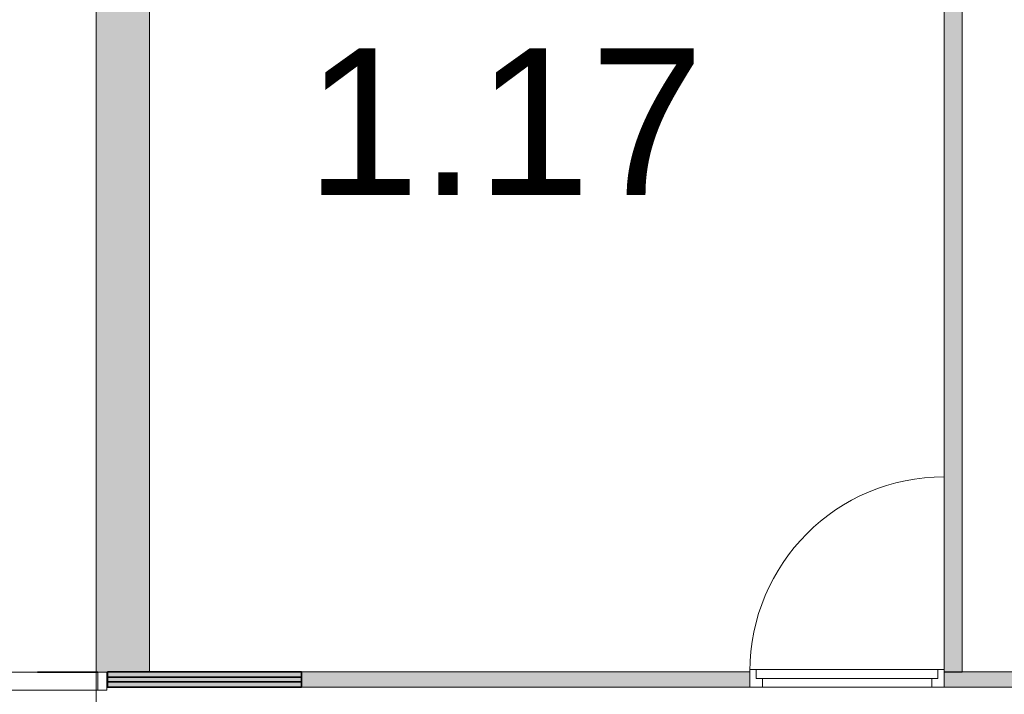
# Model space of a CAD drawing. Header units: inches. Extents: x 15 to 546804, y -66 to 267312.
# Tile 138 of 256: x 455753 to 461257, y 53005 to 56776. Entities that reach past the tile are written whole.
import ezdxf

# ---------------------------------------------------------------- set-up
doc = ezdxf.new("R2010")
doc.units = ezdxf.units.IN
doc.header["$MEASUREMENT"] = 0
doc.layers.add('Binnenwanden', color=2, linetype='Continuous')
doc.styles.add('style1', font='arial.ttf', dxfattribs={"height": 250})

msp = doc.modelspace()

# ---------------------------------------------------------------- hatches: boundary and pattern name
at = {"lineweight": 20}
h = msp.add_hatch(color=7, dxfattribs=at)
h.dxf.hatch_style = 1
h.paths.add_polyline_path([(456180.9, 53130.3), (456478.6, 53130.3), (456478.6, 60120.3), (456180.9, 60120.3)])
h = msp.add_hatch(color=7, dxfattribs=at)
h.dxf.hatch_style = 1
h.paths.add_polyline_path([(460920.3, 53129.2), (461021.6, 53129.2), (461021.6, 60120.3), (460920.3, 60120.3)])
h = msp.add_hatch(color=7, dxfattribs=at)
h.dxf.hatch_style = 1
h.paths.add_polyline_path([(456242, 53043.8), (459835.2, 53043.8), (459835.2, 53130.3), (456242, 53130.3)])
h = msp.add_hatch(color=7, dxfattribs=at)
h.dxf.hatch_style = 1
h.paths.add_polyline_path([(460921.6, 53043.8), (462182.2, 53043.8), (462182.2, 53130.3), (460921.6, 53130.3)])

# ---------------------------------------------------------------- linework, layer by layer
at = {"color": 7, "lineweight": 20}
for p, q in [((460920.3, 60120.3, 2680), (460920.3, 53129.2, 2680)), ((460921.6, 60120.3, -2380), (460921.6, 53137.8, -2380)), ((460921.6, 60120.3, 820), (460921.6, 53137.8, 820)), ((461021.6, 53128.9, -2380), (461021.6, 60120.3, -2380)), ((461021.6, 53128.9, 820), (461021.6, 60120.3, 820)), ((461021.6, 53129.2, 2680), (461021.6, 60120.3, 2680)), ((456478.6, 59247.8), (456478.6, 53130.3)), ((456179.6, 42627.2, 3000), (456181.6, 59047.2, 3000)), ((456181.6, 59047.2, 3800), (456179.6, 42627.2, 3800)), ((460921.6, 54220.8, 2680), (460921.6, 53144.4, 2680)), ((456240.4, 53128.7, 3800), (454488.7, 53128.7, 3800)), ((456240.4, 53128.7, 300), (454488.7, 53128.7, 300)), ((456240.4, 53128.7, 4000), (454488.7, 53128.7, 4000)), ((454538.7, 53128.7, 3750), (456190.4, 53128.7, 3750)), ((456190.4, 53128.7, 350), (454538.7, 53128.7, 350)), ((456190.4, 53128.7, 3750), (456190.4, 53128.7, 350)), ((456190.4, 53028.7, 3750), (456190.4, 53128.7, 3750)), ((456190.4, 53028.7, 350), (456190.4, 53128.7, 350)), ((456240.4, 53128.7, 300), (456240.4, 53128.7, 3800)), ((456240.4, 53028.7, 300), (456240.4, 53128.7, 300)), ((456240.4, 53128.7, 3800), (456240.4, 53128.7, 4000)), ((456240.4, 53028.7, 3800), (456240.4, 53128.7, 3800)), ((456240.4, 53028.7, 4000), (456240.4, 53128.7, 4000)), ((459835.2, 53130.3, 2680), (456243.3, 53130.3, 2680)), ((456243.3, 53130.3, 2680), (456243.3, 53043.8, 2680)), ((459870.2, 53143.8, 5310), (459835.2, 53143.8, 5310)), ((459835.2, 53143.8, 5310), (459835.2, 53143.8, 5380)), ((459835.2, 53143.8, 5380), (460921.6, 53143.8, 5380)), ((459835.2, 53043.8, 5310), (459835.2, 53143.8, 5310)), ((459835.2, 53043.8, 5380), (459835.2, 53143.8, 5380)), ((459870.2, 53093.8, 5310), (459870.2, 53143.8, 5310)), ((459870.2, 53143.8, 5310), (459870.2, 53143.8, 5345)), ((459870.2, 53143.8, 5345), (460886.6, 53143.8, 5345)), ((459870.2, 53093.8, 5345), (459870.2, 53143.8, 5345)), ((460921.6, 53143.8, 5310), (460886.6, 53143.8, 5310)), ((460886.6, 53093.8, 5310), (460886.6, 53143.8, 5310)), ((460886.6, 53143.8, 5345), (460886.6, 53143.8, 5310)), ((460886.6, 53093.8, 5345), (460886.6, 53143.8, 5345)), ((460920.3, 53129.2, 2680), (461021.6, 53129.2, 2680)), ((460921.6, 53143.8, 5380), (460921.6, 53143.8, 5310)), ((460921.6, 53043.8, 5310), (460921.6, 53143.8, 5310)), ((460921.6, 53043.8, 5380), (460921.6, 53143.8, 5380)), ((462182.2, 53130.3, 2680), (460921.6, 53130.3, 2680)), ((459870.2, 53093.8, 5310), (459870.2, 53093.8, 5345)), ((459905.2, 53093.8, 5310), (459870.2, 53093.8, 5310)), ((459905.2, 53093.8, 5345), (459870.2, 53093.8, 5345)), ((459905.2, 53043.8, 5310), (459905.2, 53093.8, 5310)), ((459905.2, 53093.8, 5310), (460851.6, 53093.8, 5310)), ((459905.2, 53093.8, 5345), (460851.6, 53093.8, 5345)), ((459905.2, 53093.8, 5310), (459905.2, 53093.8, 5345)), ((460851.6, 53043.8, 5310), (460851.6, 53093.8, 5310)), ((460851.6, 53093.8, 5310), (460886.6, 53093.8, 5310)), ((460851.6, 53093.8, 5345), (460886.6, 53093.8, 5345)), ((460851.6, 53093.8, 5310), (460851.6, 53093.8, 5345)), ((460886.6, 53093.8, 5345), (460886.6, 53093.8, 5310)), ((456240.4, 53028.7, 300), (454488.7, 53028.7, 300)), ((456239.8, 53028.7, 4000), (454488.7, 53028.7, 4000)), ((456190.4, 53028.7, 350), (454538.7, 53028.7, 350)), ((454538.7, 53028.7, 3750), (456190.4, 53028.7, 3750)), ((456190.4, 53028.7, 3750), (456190.4, 53028.7, 350)), ((456240.4, 53028.7, 4000), (456239.8, 53028.7, 4000)), ((456240.4, 53028.7, 300), (456240.4, 53028.7, 3800)), ((456240.4, 53028.7, 3800), (456240.4, 53028.7, 4000)), ((456243.3, 53043.8, 2680), (463430.8, 53043.8, 2680)), ((459905.2, 53043.8, 5310), (459835.2, 53043.8, 5310)), ((459835.2, 53043.8, 5310), (459835.2, 53043.8, 5380)), ((459835.2, 53043.8, 5380), (460921.6, 53043.8, 5380)), ((459905.2, 53043.8, 5310), (460851.6, 53043.8, 5310)), ((460921.6, 53043.8, 5310), (460851.6, 53043.8, 5310)), ((460921.6, 53043.8, 5380), (460921.6, 53043.8, 5310))]:
    msp.add_line(p, q, dxfattribs=at)
at = {"color": 7}
for p, q in [((455851.9, 53128.7, 350), (455851.9, 53128.7, 3750)), ((456190.4, 53128.7, 350), (455851.9, 53128.7, 350)), ((455851.9, 53128.7, 3750), (456190.4, 53128.7, 3750)), ((456190.4, 53128.7, 3750), (456190.4, 53128.7, 350)), ((456243.3, 53045.3, 2930), (456243.3, 53130.3, 2930)), ((456243.3, 53130.3, 2930), (457328.1, 53130.3, 2930)), ((456243.3, 53045.3, 3000), (456243.3, 53130.3, 3000)), ((456243.3, 53130.3, 3000), (457328.1, 53130.3, 3000)), ((456243.3, 53130.3, 3000), (456243.3, 53130.3, 2930)), ((456243.3, 53045.3, 2680), (456243.3, 53130.3, 2680)), ((456243.3, 53130.3, 2680), (457328.1, 53130.3, 2680)), ((456243.3, 53045.3, 2700), (456243.3, 53130.3, 2700)), ((456243.3, 53130.3, 2700), (457328.1, 53130.3, 2700)), ((456243.3, 53130.3, 2700), (456243.3, 53130.3, 2680)), ((456243.3, 53130.3, 2680), (457328.1, 53130.3, 2680)), ((456243.3, 53045.3, 2680), (456243.3, 53130.3, 2680)), ((456243.3, 53130.3, 300), (456243.3, 53130.3, 2680)), ((456243.3, 53045.3, 300), (456243.3, 53130.3, 300)), ((456243.3, 53130.3, 300), (457328.1, 53130.3, 300)), ((457328.1, 53130.3, 2930), (457328.1, 53045.3, 2930)), ((457328.1, 53130.3, 3000), (457328.1, 53045.3, 3000)), ((457328.1, 53130.3, 3000), (457328.1, 53130.3, 2930)), ((457328.1, 53130.3, 2680), (457328.1, 53045.3, 2680)), ((457328.1, 53130.3, 2700), (457328.1, 53045.3, 2700)), ((457328.1, 53130.3, 2700), (457328.1, 53130.3, 2680)), ((457328.1, 53130.3, 2680), (457328.1, 53045.3, 2680)), ((457328.1, 53130.3, 300), (457328.1, 53130.3, 2680)), ((457328.1, 53130.3, 300), (457328.1, 53045.3, 300)), ((456243.3, 53075.3, 2930), (456243.3, 53100.3, 2930)), ((456243.3, 53100.3, 2930), (457328.1, 53100.3, 2930)), ((456243.3, 53075.3, 2700), (456243.3, 53100.3, 2700)), ((456243.3, 53100.3, 2700), (457328.1, 53100.3, 2700)), ((456243.3, 53100.3, 2700), (456243.3, 53100.3, 2930)), ((457328.1, 53075.3, 2930), (456243.3, 53075.3, 2930)), ((457328.1, 53075.3, 2700), (456243.3, 53075.3, 2700)), ((456243.3, 53075.3, 2700), (456243.3, 53075.3, 2930)), ((457328.1, 53100.3, 2930), (457328.1, 53075.3, 2930)), ((457328.1, 53100.3, 2700), (457328.1, 53075.3, 2700)), ((457328.1, 53100.3, 2700), (457328.1, 53100.3, 2930)), ((457328.1, 53075.3, 2700), (457328.1, 53075.3, 2930)), ((457328.1, 53045.3, 2930), (456243.3, 53045.3, 2930)), ((457328.1, 53045.3, 3000), (456243.3, 53045.3, 3000)), ((456243.3, 53045.3, 3000), (456243.3, 53045.3, 2930)), ((457328.1, 53045.3, 2680), (456243.3, 53045.3, 2680)), ((457328.1, 53045.3, 2700), (456243.3, 53045.3, 2700)), ((456243.3, 53045.3, 2700), (456243.3, 53045.3, 2680)), ((457328.1, 53045.3, 2680), (456243.3, 53045.3, 2680)), ((456243.3, 53045.3, 300), (456243.3, 53045.3, 2680)), ((457328.1, 53045.3, 300), (456243.3, 53045.3, 300)), ((457328.1, 53045.3, 3000), (457328.1, 53045.3, 2930)), ((457328.1, 53045.3, 2700), (457328.1, 53045.3, 2680)), ((457328.1, 53045.3, 300), (457328.1, 53045.3, 2680))]:
    msp.add_line(p, q, dxfattribs=at)
at = {"color": 7, "lineweight": 20, "extrusion": (0, 0, -1)}
msp.add_ellipse((460921.6, 53133.8, 2680), major_axis=(0, 1087.1), ratio=0.999391, start_param=-1.570796, end_param=0, dxfattribs=at)
msp.add_ellipse((460921.6, 53133.8, 2680), major_axis=(0, 1087.1), ratio=0.999391, start_param=-1.570796, end_param=0, dxfattribs=at)
msp.add_ellipse((460921.6, 53133.8, 2680), major_axis=(0, 1087.1), ratio=0.999391, start_param=-1.570796, end_param=0, dxfattribs=at)
at = {"color": 7, "lineweight": 20}
for points, invisible_edges in [([(456181.6, 59047.2, 3000), (456179.6, 42627.2, 3800), (456179.6, 42627.2, 3000)], 1), ([(456179.6, 42627.2, 3800), (456181.6, 59047.2, 3000), (456181.6, 59047.2, 3800)], 1), ([(460921.6, 58987.8, 820), (460921.6, 53137.8, -2380), (460921.6, 53137.8, 820)], 1), ([(460921.6, 53137.8, -2380), (460921.6, 58987.8, 820), (460921.6, 58987.8, -2380)], 1), ([(461021.6, 58978.9, -2380), (461021.6, 53128.9, 820), (461021.6, 53128.9, -2380)], 1), ([(461021.6, 53128.9, 820), (461021.6, 58978.9, -2380), (461021.6, 58978.9, 820)], 1), ([(454488.7, 53128.7, 4000), (456239.8, 53028.7, 4000), (454488.7, 53028.7, 4000)], 1), ([(456239.8, 53028.7, 4000), (454488.7, 53128.7, 4000), (456240.4, 53128.7, 4000)], 13), ([(456240.4, 53028.7, 300), (454488.7, 53128.7, 300), (454488.7, 53028.7, 300)], 1), ([(454488.7, 53128.7, 300), (456240.4, 53028.7, 300), (456240.4, 53128.7, 300)], 1), ([(456240.4, 53128.7, 4000), (454488.7, 53128.7, 3800), (456240.4, 53128.7, 3800)], 1), ([(454488.7, 53128.7, 3800), (456240.4, 53128.7, 4000), (454488.7, 53128.7, 4000)], 1), ([(456190.4, 53128.7, 3750), (456240.4, 53128.7, 3800), (454488.7, 53128.7, 3800)], 13), ([(456190.4, 53128.7, 3750), (454488.7, 53128.7, 3800), (454538.7, 53128.7, 3750)], 3), ([(456240.4, 53128.7, 300), (456190.4, 53128.7, 350), (454488.7, 53128.7, 300)], 3), ([(454488.7, 53128.7, 300), (456190.4, 53128.7, 350), (454538.7, 53128.7, 350)], 13), ([(454538.7, 53128.7, 350), (456190.4, 53028.7, 350), (454538.7, 53028.7, 350)], 1), ([(456190.4, 53028.7, 350), (454538.7, 53128.7, 350), (456190.4, 53128.7, 350)], 1), ([(456190.4, 53028.7, 3750), (454538.7, 53128.7, 3750), (454538.7, 53028.7, 3750)], 1), ([(454538.7, 53128.7, 3750), (456190.4, 53028.7, 3750), (456190.4, 53128.7, 3750)], 1), ([(456240.4, 53128.7, 3800), (456190.4, 53128.7, 3750), (456240.4, 53128.7, 300)], 3), ([(456190.4, 53128.7, 350), (456240.4, 53128.7, 300), (456190.4, 53128.7, 3750)], 3), ([(456190.4, 53128.7, 3750), (456190.4, 53028.7, 350), (456190.4, 53128.7, 350)], 1), ([(456190.4, 53028.7, 350), (456190.4, 53128.7, 3750), (456190.4, 53028.7, 3750)], 1), ([(456239.8, 53028.7, 4000), (456240.4, 53128.7, 4000), (456240.4, 53028.7, 4000)], 1), ([(456240.4, 53028.7, 4000), (456240.4, 53128.7, 3800), (456240.4, 53028.7, 3800)], 1), ([(456240.4, 53128.7, 3800), (456240.4, 53028.7, 4000), (456240.4, 53128.7, 4000)], 1), ([(456240.4, 53028.7, 3800), (456240.4, 53128.7, 300), (456240.4, 53028.7, 300)], 1), ([(456240.4, 53128.7, 300), (456240.4, 53028.7, 3800), (456240.4, 53128.7, 3800)], 1), ([(460921.6, 53043.8, 5380), (459835.2, 53143.8, 5380), (459835.2, 53043.8, 5380)], 1), ([(459835.2, 53143.8, 5380), (460921.6, 53043.8, 5380), (460921.6, 53143.8, 5380)], 1), ([(459835.2, 53143.8, 5380), (459835.2, 53043.8, 5310), (459835.2, 53043.8, 5380)], 1), ([(459835.2, 53043.8, 5310), (459835.2, 53143.8, 5380), (459835.2, 53143.8, 5310)], 1), ([(459870.2, 53143.8, 5310), (459835.2, 53043.8, 5310), (459835.2, 53143.8, 5310)], 1), ([(459835.2, 53043.8, 5310), (459870.2, 53143.8, 5310), (459870.2, 53093.8, 5310)], 13), ([(459835.2, 53143.8, 5380), (459870.2, 53143.8, 5310), (459835.2, 53143.8, 5310)], 1), ([(459870.2, 53143.8, 5310), (459835.2, 53143.8, 5380), (459870.2, 53143.8, 5345)], 3), ([(459870.2, 53143.8, 5345), (459835.2, 53143.8, 5380), (460886.6, 53143.8, 5345)], 3), ([(460921.6, 53143.8, 5380), (460886.6, 53143.8, 5345), (459835.2, 53143.8, 5380)], 3), ([(460886.6, 53143.8, 5345), (459870.2, 53093.8, 5345), (459870.2, 53143.8, 5345)], 1), ([(459870.2, 53093.8, 5345), (460886.6, 53143.8, 5345), (459905.2, 53093.8, 5345)], 3), ([(459870.2, 53143.8, 5310), (459870.2, 53093.8, 5345), (459870.2, 53093.8, 5310)], 1), ([(459870.2, 53093.8, 5345), (459870.2, 53143.8, 5310), (459870.2, 53143.8, 5345)], 1), ([(459905.2, 53093.8, 5345), (460886.6, 53143.8, 5345), (460851.6, 53093.8, 5345)], 3), ([(460851.6, 53093.8, 5345), (460886.6, 53143.8, 5345), (460886.6, 53093.8, 5345)], 1), ([(460886.6, 53143.8, 5345), (460886.6, 53093.8, 5310), (460886.6, 53093.8, 5345)], 1), ([(460886.6, 53093.8, 5310), (460886.6, 53143.8, 5345), (460886.6, 53143.8, 5310)], 1), ([(460921.6, 53143.8, 5310), (460886.6, 53093.8, 5310), (460886.6, 53143.8, 5310)], 1), ([(460921.6, 53043.8, 5310), (460886.6, 53093.8, 5310), (460921.6, 53143.8, 5310)], 3), ([(460886.6, 53143.8, 5345), (460921.6, 53143.8, 5310), (460886.6, 53143.8, 5310)], 1), ([(460921.6, 53143.8, 5310), (460886.6, 53143.8, 5345), (460921.6, 53143.8, 5380)], 3), ([(460921.6, 53143.8, 5310), (460921.6, 53043.8, 5380), (460921.6, 53043.8, 5310)], 1), ([(460921.6, 53043.8, 5380), (460921.6, 53143.8, 5310), (460921.6, 53143.8, 5380)], 1), ([(459835.2, 53043.8, 5310), (459870.2, 53093.8, 5310), (459905.2, 53043.8, 5310)], 3), ([(459870.2, 53093.8, 5345), (459905.2, 53093.8, 5310), (459870.2, 53093.8, 5310)], 1), ([(459905.2, 53093.8, 5310), (459870.2, 53093.8, 5345), (459905.2, 53093.8, 5345)], 1), ([(459905.2, 53043.8, 5310), (459870.2, 53093.8, 5310), (459905.2, 53093.8, 5310)], 1), ([(459905.2, 53093.8, 5310), (460851.6, 53093.8, 5345), (460851.6, 53093.8, 5310)], 1), ([(460851.6, 53093.8, 5345), (459905.2, 53093.8, 5310), (459905.2, 53093.8, 5345)], 1), ([(460851.6, 53093.8, 5310), (459905.2, 53043.8, 5310), (459905.2, 53093.8, 5310)], 1), ([(459905.2, 53043.8, 5310), (460851.6, 53093.8, 5310), (460851.6, 53043.8, 5310)], 1), ([(460851.6, 53093.8, 5345), (460886.6, 53093.8, 5310), (460851.6, 53093.8, 5310)], 1), ([(460886.6, 53093.8, 5310), (460851.6, 53093.8, 5345), (460886.6, 53093.8, 5345)], 1), ([(460886.6, 53093.8, 5310), (460851.6, 53043.8, 5310), (460851.6, 53093.8, 5310)], 1), ([(460851.6, 53043.8, 5310), (460886.6, 53093.8, 5310), (460921.6, 53043.8, 5310)], 3), ([(456190.4, 53028.7, 350), (456240.4, 53028.7, 300), (454488.7, 53028.7, 300)], 13), ([(456190.4, 53028.7, 350), (454488.7, 53028.7, 300), (454538.7, 53028.7, 350)], 3), ([(456239.8, 53028.7, 4000), (456190.4, 53028.7, 3750), (454488.7, 53028.7, 4000)], 3), ([(454488.7, 53028.7, 4000), (456190.4, 53028.7, 3750), (454538.7, 53028.7, 3750)], 13), ([(454538.7, 53028.7, 350), (456190.4, 53028.7, 3750), (456190.4, 53028.7, 350)], 1), ([(456190.4, 53028.7, 3750), (454538.7, 53028.7, 350), (454538.7, 53028.7, 3750)], 1), ([(456240.4, 53028.7, 300), (456190.4, 53028.7, 350), (456240.4, 53028.7, 3800)], 3), ([(456240.4, 53028.7, 3800), (456190.4, 53028.7, 350), (456240.4, 53028.7, 4000)], 3), ([(456240.4, 53028.7, 4000), (456190.4, 53028.7, 350), (456239.8, 53028.7, 4000)], 3), ([(456190.4, 53028.7, 3750), (456239.8, 53028.7, 4000), (456190.4, 53028.7, 350)], 3), ([(459905.2, 53043.8, 5310), (460921.6, 53043.8, 5380), (459835.2, 53043.8, 5310)], 3), ([(459835.2, 53043.8, 5310), (460921.6, 53043.8, 5380), (459835.2, 53043.8, 5380)], 1), ([(460851.6, 53043.8, 5310), (460921.6, 53043.8, 5380), (459905.2, 53043.8, 5310)], 3), ([(460921.6, 53043.8, 5380), (460851.6, 53043.8, 5310), (460921.6, 53043.8, 5310)], 1)]:
    msp.add_3dface(points, dxfattribs=dict(at, invisible_edges=invisible_edges))
at = {"color": 7, "invisible_edges": 1}
for points in [[(455851.9, 53128.7, 3750), (456190.4, 53128.7, 350), (456190.4, 53128.7, 3750)], [(456190.4, 53128.7, 350), (455851.9, 53128.7, 3750), (455851.9, 53128.7, 350)], [(456243.3, 53130.3, 2680), (456243.3, 53045.3, 300), (456243.3, 53045.3, 2680)], [(456243.3, 53045.3, 300), (456243.3, 53130.3, 2680), (456243.3, 53130.3, 300)], [(456243.3, 53130.3, 2700), (456243.3, 53045.3, 2680), (456243.3, 53045.3, 2700)], [(456243.3, 53045.3, 2680), (456243.3, 53130.3, 2700), (456243.3, 53130.3, 2680)], [(456243.3, 53130.3, 3000), (456243.3, 53045.3, 2930), (456243.3, 53045.3, 3000)], [(456243.3, 53045.3, 2930), (456243.3, 53130.3, 3000), (456243.3, 53130.3, 2930)], [(457328.1, 53130.3, 300), (456243.3, 53045.3, 300), (456243.3, 53130.3, 300)], [(456243.3, 53045.3, 300), (457328.1, 53130.3, 300), (457328.1, 53045.3, 300)], [(456243.3, 53130.3, 2680), (457328.1, 53130.3, 300), (456243.3, 53130.3, 300)], [(457328.1, 53130.3, 300), (456243.3, 53130.3, 2680), (457328.1, 53130.3, 2680)], [(457328.1, 53045.3, 2680), (456243.3, 53130.3, 2680), (456243.3, 53045.3, 2680)], [(456243.3, 53130.3, 2680), (457328.1, 53045.3, 2680), (457328.1, 53130.3, 2680)], [(456243.3, 53130.3, 2700), (457328.1, 53130.3, 2680), (456243.3, 53130.3, 2680)], [(457328.1, 53130.3, 2680), (456243.3, 53130.3, 2700), (457328.1, 53130.3, 2700)], [(457328.1, 53045.3, 2700), (456243.3, 53130.3, 2700), (456243.3, 53045.3, 2700)], [(456243.3, 53130.3, 2700), (457328.1, 53045.3, 2700), (457328.1, 53130.3, 2700)], [(457328.1, 53130.3, 2680), (456243.3, 53045.3, 2680), (456243.3, 53130.3, 2680)], [(456243.3, 53045.3, 2680), (457328.1, 53130.3, 2680), (457328.1, 53045.3, 2680)], [(456243.3, 53130.3, 3000), (457328.1, 53130.3, 2930), (456243.3, 53130.3, 2930)], [(457328.1, 53130.3, 2930), (456243.3, 53130.3, 3000), (457328.1, 53130.3, 3000)], [(457328.1, 53045.3, 3000), (456243.3, 53130.3, 3000), (456243.3, 53045.3, 3000)], [(456243.3, 53130.3, 3000), (457328.1, 53045.3, 3000), (457328.1, 53130.3, 3000)], [(457328.1, 53130.3, 2930), (456243.3, 53045.3, 2930), (456243.3, 53130.3, 2930)], [(456243.3, 53045.3, 2930), (457328.1, 53130.3, 2930), (457328.1, 53045.3, 2930)], [(457328.1, 53130.3, 300), (457328.1, 53045.3, 2680), (457328.1, 53045.3, 300)], [(457328.1, 53045.3, 2680), (457328.1, 53130.3, 300), (457328.1, 53130.3, 2680)], [(457328.1, 53130.3, 2680), (457328.1, 53045.3, 2700), (457328.1, 53045.3, 2680)], [(457328.1, 53045.3, 2700), (457328.1, 53130.3, 2680), (457328.1, 53130.3, 2700)], [(457328.1, 53130.3, 2930), (457328.1, 53045.3, 3000), (457328.1, 53045.3, 2930)], [(457328.1, 53045.3, 3000), (457328.1, 53130.3, 2930), (457328.1, 53130.3, 3000)], [(456243.3, 53100.3, 2930), (456243.3, 53075.3, 2700), (456243.3, 53075.3, 2930)], [(456243.3, 53075.3, 2700), (456243.3, 53100.3, 2930), (456243.3, 53100.3, 2700)], [(456243.3, 53100.3, 2930), (457328.1, 53100.3, 2700), (456243.3, 53100.3, 2700)], [(457328.1, 53100.3, 2700), (456243.3, 53100.3, 2930), (457328.1, 53100.3, 2930)], [(457328.1, 53100.3, 2700), (456243.3, 53075.3, 2700), (456243.3, 53100.3, 2700)], [(456243.3, 53075.3, 2700), (457328.1, 53100.3, 2700), (457328.1, 53075.3, 2700)], [(457328.1, 53075.3, 2930), (456243.3, 53100.3, 2930), (456243.3, 53075.3, 2930)], [(456243.3, 53100.3, 2930), (457328.1, 53075.3, 2930), (457328.1, 53100.3, 2930)], [(457328.1, 53075.3, 2930), (456243.3, 53075.3, 2700), (457328.1, 53075.3, 2700)], [(456243.3, 53075.3, 2700), (457328.1, 53075.3, 2930), (456243.3, 53075.3, 2930)], [(457328.1, 53100.3, 2700), (457328.1, 53075.3, 2930), (457328.1, 53075.3, 2700)], [(457328.1, 53075.3, 2930), (457328.1, 53100.3, 2700), (457328.1, 53100.3, 2930)], [(457328.1, 53045.3, 2680), (456243.3, 53045.3, 300), (457328.1, 53045.3, 300)], [(456243.3, 53045.3, 300), (457328.1, 53045.3, 2680), (456243.3, 53045.3, 2680)], [(457328.1, 53045.3, 2700), (456243.3, 53045.3, 2680), (457328.1, 53045.3, 2680)], [(456243.3, 53045.3, 2680), (457328.1, 53045.3, 2700), (456243.3, 53045.3, 2700)], [(457328.1, 53045.3, 3000), (456243.3, 53045.3, 2930), (457328.1, 53045.3, 2930)], [(456243.3, 53045.3, 2930), (457328.1, 53045.3, 3000), (456243.3, 53045.3, 3000)]]:
    msp.add_3dface(points, dxfattribs=at)

# ---------------------------------------------------------------- texts
at = {"layer": 'Binnenwanden', "color": 7, "linetype": 'Continuous', "style": 'style1'}
msp.add_text('1.17', height=819, dxfattribs=at).set_placement((457352.2, 55796.4, -150))

doc.saveas('drawing.dxf')
